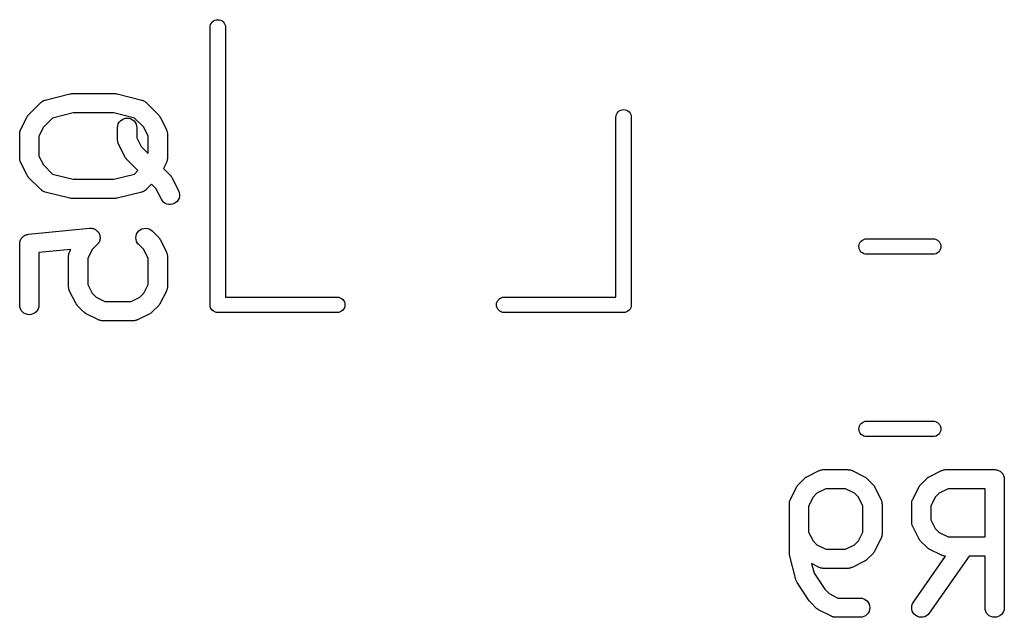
# Model space of a CAD drawing. Extents: x 0.05 to 2.3, y -1.99 to -0.02.
# Tile 1 of 8: x 0.36 to 0.66, y -1.99 to -1.8. Entities that reach past the tile are written whole.
import ezdxf

# ---------------------------------------------------------------- set-up
doc = ezdxf.new("R2010")
doc.units = 0
doc.header["$MEASUREMENT"] = 0
doc.layers.add('BLACK', color=7, linetype='CONTINUOUS')

msp = doc.modelspace()

# ---------------------------------------------------------------- linework, layer by layer
at = {"layer": 'BLACK', "linetype": 'CONTINUOUS'}
for p, q in [((0.41543, -1.80477), (0.41547, -1.80442)), ((0.41543, -1.88981), (0.41543, -1.80477)), ((0.41547, -1.80442), (0.4156, -1.80397)), ((0.4156, -1.80397), (0.41582, -1.80356)), ((0.41582, -1.80356), (0.41612, -1.8032)), ((0.41612, -1.8032), (0.41648, -1.80291)), ((0.41648, -1.80291), (0.41689, -1.80269)), ((0.41689, -1.80269), (0.41733, -1.80255)), ((0.41733, -1.80255), (0.4178, -1.80251)), ((0.4178, -1.80251), (0.41826, -1.80255)), ((0.41826, -1.80255), (0.4187, -1.80269)), ((0.4187, -1.80269), (0.41911, -1.80291)), ((0.41911, -1.80291), (0.41947, -1.8032)), ((0.41947, -1.8032), (0.41977, -1.80356)), ((0.41977, -1.80356), (0.41999, -1.80397)), ((0.41999, -1.80397), (0.42012, -1.80442)), ((0.42012, -1.80442), (0.42016, -1.80477)), ((0.42016, -1.80477), (0.42016, -1.88756)), ((0.36492, -1.82714), (0.37242, -1.82526)), ((0.37242, -1.82526), (0.37246, -1.82525)), ((0.37246, -1.82525), (0.37251, -1.82525)), ((0.37251, -1.82525), (0.37256, -1.82523)), ((0.37256, -1.82523), (0.3728, -1.82521)), ((0.3728, -1.82521), (0.37303, -1.82518)), ((0.37303, -1.82518), (0.37309, -1.82518)), ((0.37309, -1.82518), (0.37314, -1.82518)), ((0.37314, -1.82518), (0.38626, -1.82518)), ((0.38626, -1.82518), (0.3863, -1.82518)), ((0.3863, -1.82518), (0.38636, -1.82518)), ((0.38636, -1.82518), (0.38641, -1.82518)), ((0.38641, -1.82518), (0.38664, -1.82521)), ((0.38664, -1.82521), (0.38688, -1.82524)), ((0.38688, -1.82524), (0.38693, -1.82526)), ((0.38693, -1.82526), (0.38698, -1.82526)), ((0.38698, -1.82526), (0.39448, -1.82714)), ((0.3598, -1.83167), (0.36355, -1.82792)), ((0.36355, -1.82792), (0.36358, -1.82789)), ((0.36358, -1.82789), (0.36374, -1.82776)), ((0.36374, -1.82776), (0.36389, -1.82763)), ((0.36389, -1.82763), (0.36396, -1.82758)), ((0.36396, -1.82758), (0.36403, -1.82753)), ((0.36403, -1.82753), (0.36421, -1.82744)), ((0.36421, -1.82744), (0.36438, -1.82733)), ((0.36438, -1.82733), (0.36446, -1.8273)), ((0.36446, -1.8273), (0.36454, -1.82726)), ((0.36454, -1.82726), (0.36473, -1.82721)), ((0.36473, -1.82721), (0.36492, -1.82714)), ((0.39448, -1.82714), (0.39452, -1.82715)), ((0.39452, -1.82715), (0.3947, -1.82722)), ((0.3947, -1.82722), (0.39489, -1.82728)), ((0.39489, -1.82728), (0.39497, -1.82732)), ((0.39497, -1.82732), (0.39506, -1.82735)), ((0.39506, -1.82735), (0.39523, -1.82746)), ((0.39523, -1.82746), (0.3954, -1.82755)), ((0.3954, -1.82755), (0.39547, -1.82761)), ((0.39547, -1.82761), (0.39555, -1.82765)), ((0.39555, -1.82765), (0.39569, -1.82779)), ((0.39569, -1.82779), (0.39585, -1.82792)), ((0.39585, -1.82792), (0.3996, -1.83167)), ((0.35927, -1.8324), (0.35936, -1.83226)), ((0.35936, -1.83226), (0.35944, -1.83211)), ((0.35944, -1.83211), (0.35951, -1.83202)), ((0.35951, -1.83202), (0.35958, -1.83191)), ((0.35958, -1.83191), (0.3597, -1.83179)), ((0.3597, -1.83179), (0.3598, -1.83167)), ((0.3735, -1.83108), (0.36715, -1.83267)), ((0.3859, -1.83108), (0.3735, -1.83108)), ((0.39225, -1.83267), (0.3859, -1.83108)), ((0.3996, -1.83167), (0.39963, -1.83169)), ((0.39963, -1.83169), (0.39973, -1.83182)), ((0.39973, -1.83182), (0.39985, -1.83194)), ((0.39985, -1.83194), (0.39991, -1.83205)), ((0.39991, -1.83205), (0.39999, -1.83215)), ((0.39999, -1.83215), (0.40006, -1.83229)), ((0.53984, -1.83232), (0.53988, -1.83198)), ((0.53988, -1.83198), (0.54001, -1.83153)), ((0.54001, -1.83153), (0.54023, -1.83112)), ((0.54023, -1.83112), (0.54053, -1.83076)), ((0.54053, -1.83076), (0.54089, -1.83047)), ((0.54089, -1.83047), (0.5413, -1.83025)), ((0.5413, -1.83025), (0.54174, -1.83011)), ((0.54174, -1.83011), (0.54221, -1.83007)), ((0.54221, -1.83007), (0.54267, -1.83011)), ((0.54267, -1.83011), (0.54311, -1.83025)), ((0.54311, -1.83025), (0.54352, -1.83047)), ((0.54352, -1.83047), (0.54388, -1.83076)), ((0.54388, -1.83076), (0.54418, -1.83112)), ((0.54418, -1.83112), (0.5444, -1.83153)), ((0.5444, -1.83153), (0.54453, -1.83198)), ((0.54453, -1.83198), (0.54457, -1.83232)), ((0.35737, -1.83618), (0.35925, -1.83243)), ((0.35925, -1.83243), (0.35927, -1.8324)), ((0.36715, -1.83267), (0.36432, -1.8355)), ((0.38706, -1.83559), (0.38712, -1.83501)), ((0.38712, -1.83501), (0.3873, -1.83446)), ((0.3873, -1.83446), (0.38758, -1.83396)), ((0.38758, -1.83396), (0.38794, -1.83352)), ((0.38794, -1.83352), (0.38839, -1.83316)), ((0.38839, -1.83316), (0.38891, -1.83289)), ((0.38891, -1.83289), (0.38946, -1.83273)), ((0.38946, -1.83273), (0.39003, -1.83268)), ((0.39003, -1.83268), (0.3906, -1.83274)), ((0.3906, -1.83274), (0.39115, -1.83291)), ((0.39115, -1.83291), (0.39166, -1.83318)), ((0.39166, -1.83318), (0.39211, -1.83355)), ((0.39211, -1.83355), (0.39247, -1.83399)), ((0.39508, -1.8355), (0.39225, -1.83267)), ((0.39247, -1.83399), (0.39274, -1.8345)), ((0.39274, -1.8345), (0.39291, -1.83505)), ((0.39291, -1.83505), (0.39296, -1.83563)), ((0.40006, -1.83229), (0.40015, -1.83243)), ((0.40015, -1.83243), (0.40203, -1.83618)), ((0.53984, -1.88756), (0.53984, -1.83232)), ((0.54457, -1.83232), (0.54457, -1.88981)), ((0.35706, -1.83746), (0.35707, -1.83738)), ((0.35706, -1.8375), (0.35706, -1.83746)), ((0.35706, -1.845), (0.35706, -1.8375)), ((0.35707, -1.83729), (0.3571, -1.83709)), ((0.35707, -1.83738), (0.35707, -1.83729)), ((0.3571, -1.83709), (0.35713, -1.83689)), ((0.35713, -1.83689), (0.35715, -1.83681)), ((0.35715, -1.83681), (0.35717, -1.83672)), ((0.35717, -1.83672), (0.35724, -1.83653)), ((0.35724, -1.83653), (0.3573, -1.83634)), ((0.3573, -1.83634), (0.35734, -1.83626)), ((0.35734, -1.83626), (0.35737, -1.83618)), ((0.36432, -1.8355), (0.36297, -1.8382)), ((0.36297, -1.8382), (0.36297, -1.8443)), ((0.38706, -1.83563), (0.38706, -1.83559)), ((0.38706, -1.83938), (0.38706, -1.83563)), ((0.39296, -1.83563), (0.39296, -1.83868)), ((0.39643, -1.8382), (0.39508, -1.8355)), ((0.39643, -1.8435), (0.39643, -1.8382)), ((0.40203, -1.83618), (0.40204, -1.83622)), ((0.40204, -1.83622), (0.40207, -1.8363)), ((0.40207, -1.8363), (0.40212, -1.83638)), ((0.40212, -1.83638), (0.40217, -1.83657)), ((0.40217, -1.83657), (0.40224, -1.83676)), ((0.40224, -1.83676), (0.40226, -1.83685)), ((0.40226, -1.83685), (0.40228, -1.83693)), ((0.40228, -1.83693), (0.4023, -1.83713)), ((0.4023, -1.83713), (0.40233, -1.83733)), ((0.40233, -1.83733), (0.40233, -1.83742)), ((0.40233, -1.83742), (0.40234, -1.8375)), ((0.40234, -1.8375), (0.40234, -1.845)), ((0.38707, -1.83946), (0.38706, -1.83938)), ((0.38706, -1.83955), (0.38707, -1.83946)), ((0.3871, -1.83975), (0.38706, -1.83955)), ((0.38711, -1.83995), (0.3871, -1.83975)), ((0.38714, -1.84003), (0.38711, -1.83995)), ((0.38715, -1.84012), (0.38714, -1.84003)), ((0.38722, -1.84031), (0.38715, -1.84012)), ((0.38728, -1.8405), (0.38722, -1.84031)), ((0.38732, -1.84058), (0.38728, -1.8405)), ((0.38735, -1.84066), (0.38732, -1.84058)), ((0.38737, -1.8407), (0.38735, -1.84066)), ((0.38925, -1.84445), (0.38737, -1.8407)), ((0.39296, -1.83868), (0.39431, -1.84138)), ((0.36297, -1.8443), (0.36432, -1.847)), ((0.39431, -1.84138), (0.39643, -1.8435)), ((0.35707, -1.84509), (0.35706, -1.845)), ((0.35707, -1.84518), (0.35707, -1.84509)), ((0.3571, -1.84537), (0.35707, -1.84518)), ((0.35712, -1.84558), (0.3571, -1.84537)), ((0.35714, -1.84566), (0.35712, -1.84558)), ((0.35716, -1.84574), (0.35714, -1.84566)), ((0.35723, -1.84593), (0.35716, -1.84574)), ((0.35729, -1.84613), (0.35723, -1.84593)), ((0.35733, -1.8462), (0.35729, -1.84613)), ((0.35736, -1.84629), (0.35733, -1.8462)), ((0.35737, -1.84632), (0.35736, -1.84629)), ((0.35925, -1.85007), (0.35737, -1.84632)), ((0.36432, -1.847), (0.36715, -1.84983)), ((0.38933, -1.84459), (0.38925, -1.84445)), ((0.38941, -1.84474), (0.38933, -1.84459)), ((0.38949, -1.84483), (0.38941, -1.84474)), ((0.38955, -1.84494), (0.38949, -1.84483)), ((0.38967, -1.84506), (0.38955, -1.84494)), ((0.38977, -1.84519), (0.38967, -1.84506)), ((0.3898, -1.84522), (0.38977, -1.84519)), ((0.39333, -1.84875), (0.3898, -1.84522)), ((0.40203, -1.84632), (0.4011, -1.84817)), ((0.40206, -1.84624), (0.40203, -1.84632)), ((0.4021, -1.84617), (0.40206, -1.84624)), ((0.40216, -1.84597), (0.4021, -1.84617)), ((0.40223, -1.84578), (0.40216, -1.84597)), ((0.40225, -1.8457), (0.40223, -1.84578)), ((0.40227, -1.84562), (0.40225, -1.8457)), ((0.4023, -1.84542), (0.40227, -1.84562)), ((0.40233, -1.84522), (0.4023, -1.84542)), ((0.40234, -1.84504), (0.40233, -1.84513)), ((0.40233, -1.84513), (0.40233, -1.84522)), ((0.40234, -1.845), (0.40234, -1.84504)), ((0.35934, -1.85021), (0.35925, -1.85007)), ((0.35941, -1.85036), (0.35934, -1.85021)), ((0.35949, -1.85046), (0.35941, -1.85036)), ((0.36715, -1.84983), (0.3735, -1.85142)), ((0.3859, -1.85142), (0.39225, -1.84983)), ((0.39225, -1.84983), (0.39333, -1.84875)), ((0.4011, -1.84817), (0.40335, -1.85041)), ((0.35956, -1.85056), (0.35949, -1.85046)), ((0.35967, -1.85068), (0.35956, -1.85056)), ((0.35977, -1.85081), (0.35967, -1.85068)), ((0.3598, -1.85084), (0.35977, -1.85081)), ((0.36355, -1.85459), (0.3598, -1.85084)), ((0.3735, -1.85142), (0.3859, -1.85142)), ((0.39751, -1.85293), (0.39585, -1.85459)), ((0.39883, -1.85425), (0.39751, -1.85293)), ((0.40335, -1.85041), (0.40338, -1.85044)), ((0.40338, -1.85044), (0.40348, -1.85057)), ((0.40348, -1.85057), (0.40359, -1.85069)), ((0.40359, -1.85069), (0.40366, -1.8508)), ((0.40366, -1.8508), (0.40374, -1.85089)), ((0.40374, -1.85089), (0.40381, -1.85104)), ((0.40381, -1.85104), (0.4039, -1.85118)), ((0.4039, -1.85118), (0.40578, -1.85493)), ((0.36371, -1.85472), (0.36355, -1.85459)), ((0.36385, -1.85485), (0.36371, -1.85472)), ((0.36393, -1.8549), (0.36385, -1.85485)), ((0.364, -1.85495), (0.36393, -1.8549)), ((0.36417, -1.85505), (0.364, -1.85495)), ((0.36434, -1.85515), (0.36417, -1.85505)), ((0.36443, -1.85518), (0.36434, -1.85515)), ((0.36451, -1.85523), (0.36443, -1.85518)), ((0.3647, -1.85529), (0.36451, -1.85523)), ((0.36488, -1.85536), (0.3647, -1.85529)), ((0.36492, -1.85537), (0.36488, -1.85536)), ((0.37242, -1.85724), (0.36492, -1.85537)), ((0.39448, -1.85537), (0.38698, -1.85724)), ((0.39466, -1.8553), (0.39448, -1.85537)), ((0.39486, -1.85524), (0.39466, -1.8553)), ((0.39494, -1.8552), (0.39486, -1.85524)), ((0.39502, -1.85517), (0.39494, -1.8552)), ((0.39519, -1.85507), (0.39502, -1.85517)), ((0.39537, -1.85498), (0.39519, -1.85507)), ((0.39544, -1.85492), (0.39537, -1.85498)), ((0.39551, -1.85488), (0.39544, -1.85492)), ((0.39566, -1.85474), (0.39551, -1.85488)), ((0.39582, -1.85462), (0.39566, -1.85474)), ((0.39585, -1.85459), (0.39582, -1.85462)), ((0.40049, -1.85757), (0.39883, -1.85425)), ((0.40578, -1.85493), (0.40579, -1.85497)), ((0.40579, -1.85497), (0.40599, -1.85551)), ((0.40599, -1.85551), (0.40608, -1.85608)), ((0.40608, -1.85608), (0.40606, -1.85665)), ((0.37247, -1.85725), (0.37242, -1.85724)), ((0.37252, -1.85726), (0.37247, -1.85725)), ((0.37276, -1.85729), (0.37252, -1.85726)), ((0.37299, -1.85732), (0.37276, -1.85729)), ((0.37305, -1.85732), (0.37299, -1.85732)), ((0.3731, -1.85733), (0.37305, -1.85732)), ((0.37314, -1.85733), (0.3731, -1.85733)), ((0.38626, -1.85733), (0.37314, -1.85733)), ((0.38631, -1.85732), (0.38626, -1.85733)), ((0.38637, -1.85733), (0.38631, -1.85732)), ((0.3866, -1.8573), (0.38637, -1.85733)), ((0.38683, -1.85727), (0.3866, -1.8573)), ((0.38689, -1.85726), (0.38683, -1.85727)), ((0.38694, -1.85725), (0.38689, -1.85726)), ((0.38698, -1.85724), (0.38694, -1.85725)), ((0.4008, -1.85806), (0.40049, -1.85757)), ((0.4012, -1.85848), (0.4008, -1.85806)), ((0.40167, -1.85881), (0.4012, -1.85848)), ((0.40219, -1.85905), (0.40167, -1.85881)), ((0.40275, -1.85918), (0.40219, -1.85905)), ((0.40333, -1.8592), (0.40275, -1.85918)), ((0.4039, -1.8591), (0.40333, -1.8592)), ((0.40444, -1.8589), (0.4039, -1.8591)), ((0.40493, -1.8586), (0.40444, -1.8589)), ((0.40535, -1.8582), (0.40493, -1.8586)), ((0.40569, -1.85774), (0.40535, -1.8582)), ((0.40593, -1.85721), (0.40569, -1.85774)), ((0.40606, -1.85665), (0.40593, -1.85721)), ((0.35891, -1.86851), (0.35903, -1.86847)), ((0.35903, -1.86847), (0.35916, -1.86842)), ((0.35916, -1.86842), (0.35931, -1.86839)), ((0.35931, -1.86839), (0.35946, -1.86835)), ((0.35946, -1.86835), (0.35959, -1.86834)), ((0.35959, -1.86834), (0.35972, -1.86831)), ((0.35972, -1.86831), (0.37847, -1.86644)), ((0.37847, -1.86644), (0.37851, -1.86643)), ((0.37851, -1.86643), (0.37865, -1.86643)), ((0.37865, -1.86643), (0.37879, -1.86642)), ((0.37879, -1.86642), (0.37894, -1.86644)), ((0.37894, -1.86644), (0.37909, -1.86644)), ((0.37909, -1.86644), (0.37922, -1.86647)), ((0.37922, -1.86647), (0.37937, -1.86648)), ((0.37937, -1.86648), (0.37951, -1.86653)), ((0.37951, -1.86653), (0.37965, -1.86656)), ((0.37965, -1.86656), (0.37978, -1.86661)), ((0.37978, -1.86661), (0.37992, -1.86666)), ((0.37992, -1.86666), (0.38005, -1.86673)), ((0.38005, -1.86673), (0.38018, -1.86678)), ((0.38018, -1.86678), (0.3803, -1.86686)), ((0.3803, -1.86686), (0.38042, -1.86693)), ((0.38042, -1.86693), (0.38054, -1.86703)), ((0.38054, -1.86703), (0.38066, -1.86711)), ((0.38066, -1.86711), (0.38076, -1.86721)), ((0.38076, -1.86721), (0.38087, -1.8673)), ((0.38087, -1.8673), (0.38096, -1.86741)), ((0.38096, -1.86741), (0.38106, -1.86752)), ((0.38106, -1.86752), (0.38114, -1.86764)), ((0.38114, -1.86764), (0.38123, -1.86775)), ((0.38123, -1.86775), (0.3813, -1.86788)), ((0.3813, -1.86788), (0.38138, -1.868)), ((0.38138, -1.868), (0.38143, -1.86813)), ((0.38143, -1.86813), (0.3815, -1.86826)), ((0.3815, -1.86826), (0.38154, -1.8684)), ((0.38154, -1.8684), (0.38159, -1.86853)), ((0.39275, -1.86877), (0.39292, -1.86822)), ((0.39292, -1.86822), (0.39319, -1.86771)), ((0.39319, -1.86771), (0.39356, -1.86727)), ((0.39356, -1.86727), (0.39401, -1.86691)), ((0.39401, -1.86691), (0.39452, -1.86664)), ((0.39452, -1.86664), (0.39507, -1.86648)), ((0.39507, -1.86648), (0.39565, -1.86642)), ((0.39565, -1.86642), (0.39622, -1.86648)), ((0.39622, -1.86648), (0.39677, -1.86665)), ((0.39677, -1.86665), (0.39728, -1.86692)), ((0.39728, -1.86692), (0.39772, -1.86729)), ((0.39772, -1.86729), (0.3996, -1.86916)), ((0.35706, -1.87121), (0.35708, -1.87108)), ((0.35706, -1.87125), (0.35706, -1.87121)), ((0.35706, -1.89), (0.35706, -1.87125)), ((0.35708, -1.87095), (0.35711, -1.87079)), ((0.35708, -1.87108), (0.35708, -1.87095)), ((0.35711, -1.87079), (0.35713, -1.87063)), ((0.35713, -1.87063), (0.35717, -1.87051)), ((0.35717, -1.87051), (0.35719, -1.87038)), ((0.35719, -1.87038), (0.35725, -1.87024)), ((0.35725, -1.87024), (0.3573, -1.87009)), ((0.3573, -1.87009), (0.35736, -1.86997)), ((0.35736, -1.86997), (0.35741, -1.86985)), ((0.35741, -1.86985), (0.3575, -1.86972)), ((0.3575, -1.86972), (0.35758, -1.86958)), ((0.35758, -1.86958), (0.35766, -1.86948)), ((0.35766, -1.86948), (0.35774, -1.86937)), ((0.35774, -1.86937), (0.35785, -1.86926)), ((0.35785, -1.86926), (0.35795, -1.86914)), ((0.35795, -1.86914), (0.35805, -1.86906)), ((0.35805, -1.86906), (0.35814, -1.86896)), ((0.35814, -1.86896), (0.35828, -1.86888)), ((0.35828, -1.86888), (0.3584, -1.86878)), ((0.3584, -1.86878), (0.35851, -1.86872)), ((0.35851, -1.86872), (0.35862, -1.86864)), ((0.35862, -1.86864), (0.35877, -1.86858)), ((0.35877, -1.86858), (0.35891, -1.86851)), ((0.38085, -1.87146), (0.37932, -1.873)), ((0.38094, -1.87135), (0.38085, -1.87146)), ((0.38104, -1.87125), (0.38094, -1.87135)), ((0.38112, -1.87113), (0.38104, -1.87125)), ((0.38122, -1.87102), (0.38112, -1.87113)), ((0.38128, -1.87089), (0.38122, -1.87102)), ((0.38136, -1.87077), (0.38128, -1.87089)), ((0.38142, -1.87064), (0.38136, -1.87077)), ((0.38149, -1.87051), (0.38142, -1.87064)), ((0.38153, -1.87037), (0.38149, -1.87051)), ((0.38159, -1.87024), (0.38153, -1.87037)), ((0.38159, -1.86853), (0.38162, -1.86867)), ((0.38161, -1.8701), (0.38159, -1.87024)), ((0.38166, -1.86996), (0.38161, -1.8701)), ((0.38162, -1.86867), (0.38166, -1.86881)), ((0.38166, -1.86881), (0.38167, -1.86896)), ((0.38167, -1.86982), (0.38166, -1.86996)), ((0.38167, -1.86896), (0.3817, -1.8691)), ((0.3817, -1.86968), (0.38167, -1.86982)), ((0.3817, -1.8691), (0.3817, -1.86924)), ((0.3817, -1.86924), (0.38172, -1.86938)), ((0.38172, -1.86938), (0.3817, -1.86953)), ((0.3817, -1.86953), (0.3817, -1.86968)), ((0.39268, -1.86934), (0.39275, -1.86877)), ((0.39273, -1.86992), (0.39268, -1.86934)), ((0.39289, -1.87047), (0.39273, -1.86992)), ((0.39316, -1.87098), (0.39289, -1.87047)), ((0.39352, -1.87143), (0.39316, -1.87098)), ((0.39355, -1.87146), (0.39352, -1.87143)), ((0.39508, -1.873), (0.39355, -1.87146)), ((0.3996, -1.86916), (0.39963, -1.86919)), ((0.39963, -1.86919), (0.39973, -1.86932)), ((0.39973, -1.86932), (0.39985, -1.86944)), ((0.39985, -1.86944), (0.39991, -1.86954)), ((0.39991, -1.86954), (0.39999, -1.86964)), ((0.39999, -1.86964), (0.40006, -1.86979)), ((0.40006, -1.86979), (0.40015, -1.86993)), ((0.40015, -1.86993), (0.40203, -1.87368)), ((0.6144, -1.87158), (0.61454, -1.87114)), ((0.61454, -1.87114), (0.61476, -1.87073)), ((0.61476, -1.87073), (0.61505, -1.87037)), ((0.61505, -1.87037), (0.61541, -1.87007)), ((0.61541, -1.87007), (0.61582, -1.86985)), ((0.61582, -1.86985), (0.61627, -1.86972)), ((0.61627, -1.86972), (0.61661, -1.86969)), ((0.61661, -1.86969), (0.63721, -1.86969)), ((0.63721, -1.86969), (0.63755, -1.86972)), ((0.63755, -1.86972), (0.638, -1.86985)), ((0.638, -1.86985), (0.63841, -1.87007)), ((0.63841, -1.87007), (0.63877, -1.87037)), ((0.63877, -1.87037), (0.63906, -1.87073)), ((0.63906, -1.87073), (0.63928, -1.87114)), ((0.63928, -1.87114), (0.63942, -1.87158)), ((0.37274, -1.87294), (0.36297, -1.87392)), ((0.36297, -1.87392), (0.36297, -1.89)), ((0.3721, -1.87458), (0.37212, -1.87438)), ((0.37212, -1.87438), (0.37215, -1.8743)), ((0.37215, -1.8743), (0.37217, -1.87422)), ((0.37217, -1.87422), (0.37224, -1.87403)), ((0.37224, -1.87403), (0.3723, -1.87383)), ((0.3723, -1.87383), (0.37234, -1.87376)), ((0.37234, -1.87376), (0.37237, -1.87368)), ((0.37237, -1.87368), (0.37274, -1.87294)), ((0.37932, -1.873), (0.37797, -1.8757)), ((0.39643, -1.8757), (0.39508, -1.873)), ((0.40203, -1.87368), (0.40204, -1.87371)), ((0.40204, -1.87371), (0.40207, -1.8738)), ((0.40207, -1.8738), (0.40212, -1.87387)), ((0.40212, -1.87387), (0.40217, -1.87407)), ((0.40217, -1.87407), (0.40224, -1.87426)), ((0.40224, -1.87426), (0.40226, -1.87434)), ((0.40226, -1.87434), (0.40228, -1.87442)), ((0.40228, -1.87442), (0.4023, -1.87463)), ((0.61436, -1.87205), (0.6144, -1.87158)), ((0.6144, -1.87251), (0.61436, -1.87205)), ((0.61454, -1.87296), (0.6144, -1.87251)), ((0.61476, -1.87337), (0.61454, -1.87296)), ((0.61505, -1.87373), (0.61476, -1.87337)), ((0.61541, -1.87402), (0.61505, -1.87373)), ((0.61582, -1.87424), (0.61541, -1.87402)), ((0.61627, -1.87438), (0.61582, -1.87424)), ((0.61661, -1.87441), (0.61627, -1.87438)), ((0.63721, -1.87441), (0.61661, -1.87441)), ((0.63755, -1.87438), (0.63721, -1.87441)), ((0.638, -1.87424), (0.63755, -1.87438)), ((0.63841, -1.87402), (0.638, -1.87424)), ((0.63877, -1.87373), (0.63841, -1.87402)), ((0.63906, -1.87337), (0.63877, -1.87373)), ((0.63928, -1.87296), (0.63906, -1.87337)), ((0.63942, -1.87251), (0.63928, -1.87296)), ((0.63942, -1.87158), (0.63946, -1.87205)), ((0.63946, -1.87205), (0.63942, -1.87251)), ((0.37206, -1.87496), (0.37207, -1.87487)), ((0.37206, -1.875), (0.37206, -1.87496)), ((0.37206, -1.88437), (0.37206, -1.875)), ((0.37207, -1.87478), (0.3721, -1.87458)), ((0.37207, -1.87487), (0.37207, -1.87478)), ((0.37797, -1.8757), (0.37797, -1.88367)), ((0.39643, -1.88367), (0.39643, -1.8757)), ((0.4023, -1.87463), (0.40233, -1.87482)), ((0.40233, -1.87482), (0.40233, -1.87491)), ((0.40233, -1.87491), (0.40234, -1.875)), ((0.40234, -1.875), (0.40234, -1.88437)), ((0.37207, -1.88446), (0.37206, -1.88437)), ((0.37206, -1.88455), (0.37207, -1.88446)), ((0.3721, -1.88474), (0.37206, -1.88455)), ((0.37212, -1.88495), (0.3721, -1.88474)), ((0.37214, -1.88503), (0.37212, -1.88495)), ((0.37216, -1.88511), (0.37214, -1.88503)), ((0.37222, -1.8853), (0.37216, -1.88511)), ((0.37228, -1.8855), (0.37222, -1.8853)), ((0.37232, -1.88557), (0.37228, -1.8855)), ((0.37235, -1.88566), (0.37232, -1.88557)), ((0.37237, -1.88569), (0.37235, -1.88566)), ((0.37425, -1.88944), (0.37237, -1.88569)), ((0.37797, -1.88367), (0.37932, -1.88637)), ((0.37932, -1.88637), (0.38051, -1.88757)), ((0.39389, -1.88757), (0.39508, -1.88637)), ((0.39508, -1.88637), (0.39643, -1.88367)), ((0.40203, -1.88569), (0.40015, -1.88944)), ((0.40206, -1.88561), (0.40203, -1.88569)), ((0.4021, -1.88554), (0.40206, -1.88561)), ((0.40216, -1.88534), (0.4021, -1.88554)), ((0.40223, -1.88515), (0.40216, -1.88534)), ((0.40225, -1.88507), (0.40223, -1.88515)), ((0.40227, -1.88499), (0.40225, -1.88507)), ((0.4023, -1.88479), (0.40227, -1.88499)), ((0.40233, -1.88459), (0.4023, -1.88479)), ((0.40234, -1.88441), (0.40233, -1.8845)), ((0.40233, -1.8845), (0.40233, -1.88459)), ((0.40234, -1.88437), (0.40234, -1.88441)), ((0.37433, -1.88958), (0.37425, -1.88944)), ((0.37441, -1.88973), (0.37433, -1.88958)), ((0.38051, -1.88757), (0.38321, -1.88892)), ((0.38321, -1.88892), (0.39119, -1.88892)), ((0.39119, -1.88892), (0.39389, -1.88757)), ((0.40004, -1.88962), (0.39996, -1.88976)), ((0.40013, -1.88948), (0.40004, -1.88962)), ((0.40015, -1.88944), (0.40013, -1.88948)), ((0.42016, -1.88756), (0.45453, -1.88756)), ((0.45453, -1.88756), (0.45487, -1.88759)), ((0.45487, -1.88759), (0.45532, -1.88773)), ((0.45532, -1.88773), (0.45573, -1.88795)), ((0.45573, -1.88795), (0.45609, -1.88824)), ((0.45609, -1.88824), (0.45638, -1.8886)), ((0.45638, -1.8886), (0.4566, -1.88901)), ((0.4566, -1.88901), (0.45674, -1.88946)), ((0.45674, -1.88946), (0.45678, -1.88992)), ((0.50322, -1.88992), (0.50326, -1.88946)), ((0.50326, -1.88946), (0.5034, -1.88901)), ((0.5034, -1.88901), (0.50362, -1.8886)), ((0.50362, -1.8886), (0.50391, -1.88824)), ((0.50391, -1.88824), (0.50427, -1.88795)), ((0.50427, -1.88795), (0.50468, -1.88773)), ((0.50468, -1.88773), (0.50513, -1.88759)), ((0.50513, -1.88759), (0.50548, -1.88756)), ((0.50548, -1.88756), (0.53984, -1.88756)), ((0.35712, -1.89057), (0.35706, -1.89)), ((0.35729, -1.89112), (0.35712, -1.89057)), ((0.35756, -1.89163), (0.35729, -1.89112)), ((0.35792, -1.89208), (0.35756, -1.89163)), ((0.35836, -1.89244), (0.35792, -1.89208)), ((0.35887, -1.89272), (0.35836, -1.89244)), ((0.36163, -1.89247), (0.36112, -1.89273)), ((0.36208, -1.89211), (0.36163, -1.89247)), ((0.36245, -1.89166), (0.36208, -1.89211)), ((0.36273, -1.89116), (0.36245, -1.89166)), ((0.3629, -1.89061), (0.36273, -1.89116)), ((0.36297, -1.89004), (0.3629, -1.89061)), ((0.36297, -1.89), (0.36297, -1.89004)), ((0.37449, -1.88983), (0.37441, -1.88973)), ((0.37455, -1.88993), (0.37449, -1.88983)), ((0.37467, -1.89005), (0.37455, -1.88993)), ((0.37477, -1.89018), (0.37467, -1.89005)), ((0.3748, -1.89021), (0.37477, -1.89018)), ((0.37667, -1.89208), (0.3748, -1.89021)), ((0.3768, -1.89219), (0.37667, -1.89208)), ((0.37692, -1.8923), (0.3768, -1.89219)), ((0.37702, -1.89237), (0.37692, -1.8923)), ((0.37712, -1.89245), (0.37702, -1.89237)), ((0.37727, -1.89253), (0.37712, -1.89245)), ((0.3774, -1.89262), (0.37727, -1.89253)), ((0.37744, -1.89264), (0.3774, -1.89262)), ((0.38119, -1.89451), (0.37744, -1.89264)), ((0.39696, -1.89264), (0.39321, -1.89451)), ((0.3971, -1.89255), (0.39696, -1.89264)), ((0.39724, -1.89247), (0.3971, -1.89255)), ((0.39734, -1.8924), (0.39724, -1.89247)), ((0.39744, -1.89233), (0.39734, -1.8924)), ((0.39756, -1.89222), (0.39744, -1.89233)), ((0.39769, -1.89211), (0.39756, -1.89222)), ((0.39772, -1.89208), (0.39769, -1.89211)), ((0.3996, -1.89021), (0.39772, -1.89208)), ((0.3997, -1.89008), (0.3996, -1.89021)), ((0.39982, -1.88996), (0.3997, -1.89008)), ((0.39989, -1.88986), (0.39982, -1.88996)), ((0.39996, -1.88976), (0.39989, -1.88986)), ((0.41542, -1.88992), (0.41543, -1.88981)), ((0.41547, -1.89038), (0.41542, -1.88992)), ((0.4156, -1.89083), (0.41547, -1.89038)), ((0.41577, -1.89115), (0.4156, -1.89083)), ((0.41582, -1.89124), (0.41577, -1.89115)), ((0.41612, -1.8916), (0.41582, -1.89124)), ((0.41648, -1.89189), (0.41612, -1.8916)), ((0.41689, -1.89211), (0.41648, -1.89189)), ((0.41733, -1.89225), (0.41689, -1.89211)), ((0.4178, -1.89229), (0.41733, -1.89225)), ((0.41791, -1.89228), (0.4178, -1.89229)), ((0.45453, -1.89228), (0.41791, -1.89228)), ((0.45487, -1.89225), (0.45453, -1.89228)), ((0.45532, -1.89211), (0.45487, -1.89225)), ((0.45573, -1.89189), (0.45532, -1.89211)), ((0.45609, -1.8916), (0.45573, -1.89189)), ((0.45638, -1.89124), (0.45609, -1.8916)), ((0.4566, -1.89083), (0.45638, -1.89124)), ((0.45674, -1.89038), (0.4566, -1.89083)), ((0.45678, -1.88992), (0.45674, -1.89038)), ((0.50326, -1.89038), (0.50322, -1.88992)), ((0.5034, -1.89083), (0.50326, -1.89038)), ((0.50362, -1.89124), (0.5034, -1.89083)), ((0.50391, -1.8916), (0.50362, -1.89124)), ((0.50427, -1.89189), (0.50391, -1.8916)), ((0.50468, -1.89211), (0.50427, -1.89189)), ((0.50513, -1.89225), (0.50468, -1.89211)), ((0.50548, -1.89228), (0.50513, -1.89225)), ((0.54209, -1.89228), (0.50548, -1.89228)), ((0.54221, -1.89229), (0.54209, -1.89228)), ((0.54232, -1.89228), (0.54221, -1.89229)), ((0.54267, -1.89225), (0.54232, -1.89228)), ((0.54232, -1.89228), (0.54232, -1.89228)), ((0.54311, -1.89211), (0.54267, -1.89225)), ((0.54352, -1.89189), (0.54311, -1.89211)), ((0.54388, -1.8916), (0.54352, -1.89189)), ((0.54418, -1.89124), (0.54388, -1.8916)), ((0.5444, -1.89083), (0.54418, -1.89124)), ((0.54453, -1.89038), (0.5444, -1.89083)), ((0.54454, -1.89034), (0.54453, -1.89038)), ((0.54457, -1.89004), (0.54454, -1.89034)), ((0.54457, -1.88981), (0.54458, -1.88992)), ((0.54458, -1.88992), (0.54457, -1.89004)), ((0.54457, -1.89004), (0.54457, -1.89004)), ((0.35942, -1.89289), (0.35887, -1.89272)), ((0.35999, -1.89295), (0.35942, -1.89289)), ((0.36057, -1.8929), (0.35999, -1.89295)), ((0.36112, -1.89273), (0.36057, -1.8929)), ((0.38127, -1.89454), (0.38119, -1.89451)), ((0.38135, -1.89458), (0.38127, -1.89454)), ((0.38154, -1.89465), (0.38135, -1.89458)), ((0.38173, -1.89472), (0.38154, -1.89465)), ((0.38182, -1.89473), (0.38173, -1.89472)), ((0.3819, -1.89476), (0.38182, -1.89473)), ((0.3821, -1.89478), (0.3819, -1.89476)), ((0.3823, -1.89482), (0.3821, -1.89478)), ((0.38238, -1.89481), (0.3823, -1.89482)), ((0.38247, -1.89482), (0.38238, -1.89481)), ((0.38251, -1.89482), (0.38247, -1.89482)), ((0.39189, -1.89482), (0.38251, -1.89482)), ((0.39197, -1.89482), (0.39189, -1.89482)), ((0.39206, -1.89482), (0.39197, -1.89482)), ((0.39226, -1.89479), (0.39206, -1.89482)), ((0.39246, -1.89477), (0.39226, -1.89479)), ((0.39254, -1.89474), (0.39246, -1.89477)), ((0.39263, -1.89473), (0.39254, -1.89474)), ((0.39282, -1.89466), (0.39263, -1.89473)), ((0.39301, -1.8946), (0.39282, -1.89466)), ((0.39309, -1.89456), (0.39301, -1.8946)), ((0.39317, -1.89453), (0.39309, -1.89456)), ((0.39321, -1.89451), (0.39317, -1.89453)), ((0.61541, -1.92598), (0.61582, -1.92576)), ((0.61582, -1.92576), (0.61627, -1.92562)), ((0.61627, -1.92562), (0.61661, -1.92559)), ((0.61661, -1.92559), (0.63721, -1.92559)), ((0.63721, -1.92559), (0.63755, -1.92562)), ((0.63755, -1.92562), (0.638, -1.92576)), ((0.638, -1.92576), (0.63841, -1.92598)), ((0.61436, -1.92795), (0.6144, -1.92749)), ((0.6144, -1.92842), (0.61436, -1.92795)), ((0.6144, -1.92749), (0.61454, -1.92704)), ((0.61454, -1.92886), (0.6144, -1.92842)), ((0.61454, -1.92704), (0.61476, -1.92663)), ((0.61476, -1.92927), (0.61454, -1.92886)), ((0.61476, -1.92663), (0.61505, -1.92627)), ((0.61505, -1.92627), (0.61541, -1.92598)), ((0.63841, -1.92598), (0.63877, -1.92627)), ((0.63877, -1.92627), (0.63906, -1.92663)), ((0.63906, -1.92663), (0.63928, -1.92704)), ((0.63928, -1.92886), (0.63906, -1.92927)), ((0.63928, -1.92704), (0.63942, -1.92749)), ((0.63942, -1.92842), (0.63928, -1.92886)), ((0.63942, -1.92749), (0.63946, -1.92795)), ((0.63946, -1.92795), (0.63942, -1.92842)), ((0.61505, -1.92963), (0.61476, -1.92927)), ((0.61541, -1.92993), (0.61505, -1.92963)), ((0.61582, -1.93015), (0.61541, -1.92993)), ((0.61627, -1.93028), (0.61582, -1.93015)), ((0.61661, -1.93031), (0.61627, -1.93028)), ((0.63721, -1.93031), (0.61661, -1.93031)), ((0.63755, -1.93028), (0.63721, -1.93031)), ((0.638, -1.93015), (0.63755, -1.93028)), ((0.63841, -1.92993), (0.638, -1.93015)), ((0.63877, -1.92963), (0.63841, -1.92993)), ((0.63906, -1.92927), (0.63877, -1.92963)), ((0.5984, -1.94263), (0.60215, -1.94076)), ((0.60215, -1.94076), (0.60219, -1.94074)), ((0.60219, -1.94074), (0.60227, -1.94071)), ((0.60227, -1.94071), (0.60235, -1.94067)), ((0.60235, -1.94067), (0.60254, -1.94061)), ((0.60254, -1.94061), (0.60273, -1.94054)), ((0.60273, -1.94054), (0.60282, -1.94053)), ((0.60282, -1.94053), (0.6029, -1.9405)), ((0.6029, -1.9405), (0.6031, -1.94048)), ((0.6031, -1.94048), (0.6033, -1.94045)), ((0.6033, -1.94045), (0.60339, -1.94046)), ((0.60339, -1.94046), (0.60347, -1.94045)), ((0.60347, -1.94045), (0.61097, -1.94045)), ((0.61097, -1.94045), (0.61101, -1.94045)), ((0.61101, -1.94045), (0.6111, -1.94046)), ((0.6111, -1.94046), (0.61119, -1.94046)), ((0.61119, -1.94046), (0.61139, -1.94049)), ((0.61139, -1.94049), (0.61159, -1.94051)), ((0.61159, -1.94051), (0.61167, -1.94054)), ((0.61167, -1.94054), (0.61176, -1.94055)), ((0.61176, -1.94055), (0.61194, -1.94063)), ((0.61194, -1.94063), (0.61214, -1.94069)), ((0.61214, -1.94069), (0.61221, -1.94073)), ((0.61221, -1.94073), (0.61229, -1.94076)), ((0.61229, -1.94076), (0.61604, -1.94263)), ((0.6359, -1.94263), (0.63965, -1.94076)), ((0.63965, -1.94076), (0.63969, -1.94074)), ((0.63969, -1.94074), (0.63977, -1.94071)), ((0.63977, -1.94071), (0.63984, -1.94067)), ((0.63984, -1.94067), (0.64004, -1.94061)), ((0.64004, -1.94061), (0.64023, -1.94054)), ((0.64023, -1.94054), (0.64031, -1.94053)), ((0.64031, -1.94053), (0.6404, -1.9405)), ((0.6404, -1.9405), (0.6406, -1.94048)), ((0.6406, -1.94048), (0.6408, -1.94045)), ((0.6408, -1.94045), (0.64088, -1.94046)), ((0.64088, -1.94046), (0.64097, -1.94045)), ((0.64097, -1.94045), (0.65597, -1.94045)), ((0.65597, -1.94045), (0.65599, -1.94045)), ((0.65599, -1.94045), (0.65599, -1.94045)), ((0.65599, -1.94045), (0.65599, -1.94045)), ((0.65599, -1.94045), (0.65601, -1.94045)), ((0.65601, -1.94045), (0.65629, -1.94048)), ((0.65629, -1.94048), (0.65656, -1.94051)), ((0.65656, -1.94051), (0.65657, -1.94051)), ((0.65657, -1.94051), (0.65658, -1.94051)), ((0.65658, -1.94051), (0.65685, -1.9406)), ((0.65685, -1.9406), (0.65711, -1.94068)), ((0.65711, -1.94068), (0.65712, -1.94068)), ((0.65712, -1.94068), (0.65713, -1.94069)), ((0.65713, -1.94069), (0.65738, -1.94082)), ((0.65738, -1.94082), (0.65762, -1.94095)), ((0.65762, -1.94095), (0.65763, -1.94096)), ((0.59576, -1.94506), (0.59764, -1.94319)), ((0.59764, -1.94319), (0.59767, -1.94316)), ((0.59767, -1.94316), (0.5978, -1.94306)), ((0.5978, -1.94306), (0.59792, -1.94294)), ((0.59792, -1.94294), (0.59802, -1.94288)), ((0.59802, -1.94288), (0.59812, -1.9428)), ((0.59812, -1.9428), (0.59826, -1.94272)), ((0.59826, -1.94272), (0.5984, -1.94263)), ((0.61604, -1.94263), (0.61608, -1.94265)), ((0.61608, -1.94265), (0.61622, -1.94274)), ((0.61622, -1.94274), (0.61637, -1.94282)), ((0.61637, -1.94282), (0.61646, -1.9429)), ((0.61646, -1.9429), (0.61656, -1.94297)), ((0.61656, -1.94297), (0.61668, -1.94308)), ((0.61668, -1.94308), (0.61681, -1.94319)), ((0.61681, -1.94319), (0.61869, -1.94506)), ((0.63326, -1.94506), (0.63513, -1.94319)), ((0.63513, -1.94319), (0.63516, -1.94316)), ((0.63516, -1.94316), (0.63529, -1.94306)), ((0.63529, -1.94306), (0.63541, -1.94294)), ((0.63541, -1.94294), (0.63552, -1.94288)), ((0.63552, -1.94288), (0.63561, -1.9428)), ((0.63561, -1.9428), (0.63576, -1.94272)), ((0.63576, -1.94272), (0.6359, -1.94263)), ((0.65763, -1.94096), (0.65764, -1.94096)), ((0.65764, -1.94096), (0.65785, -1.94114)), ((0.65785, -1.94114), (0.65806, -1.94132)), ((0.65806, -1.94132), (0.65807, -1.94133)), ((0.65807, -1.94133), (0.65808, -1.94133)), ((0.65808, -1.94133), (0.65825, -1.94155)), ((0.65825, -1.94155), (0.65843, -1.94177)), ((0.65843, -1.94177), (0.65843, -1.94178)), ((0.65843, -1.94178), (0.65844, -1.94178)), ((0.65844, -1.94178), (0.65857, -1.94203)), ((0.65857, -1.94203), (0.6587, -1.94228)), ((0.6587, -1.94228), (0.6587, -1.94229)), ((0.6587, -1.94229), (0.65871, -1.94229)), ((0.65871, -1.94229), (0.65878, -1.94256)), ((0.65878, -1.94256), (0.65887, -1.94283)), ((0.65887, -1.94283), (0.65887, -1.94284)), ((0.65887, -1.94284), (0.65887, -1.94285)), ((0.65887, -1.94285), (0.65889, -1.94312)), ((0.65889, -1.94312), (0.65892, -1.9434)), ((0.65892, -1.9434), (0.65892, -1.98277)), ((0.59333, -1.94958), (0.59521, -1.94583)), ((0.59521, -1.94583), (0.59523, -1.94579)), ((0.59523, -1.94579), (0.59532, -1.94565)), ((0.59532, -1.94565), (0.5954, -1.94551)), ((0.5954, -1.94551), (0.59547, -1.94541)), ((0.59547, -1.94541), (0.59554, -1.94531)), ((0.59554, -1.94531), (0.59566, -1.94519)), ((0.59566, -1.94519), (0.59576, -1.94506)), ((0.60417, -1.94635), (0.60147, -1.9477)), ((0.61028, -1.94635), (0.60417, -1.94635)), ((0.61297, -1.9477), (0.61028, -1.94635)), ((0.61869, -1.94506), (0.61872, -1.94509)), ((0.61872, -1.94509), (0.61882, -1.94522)), ((0.61882, -1.94522), (0.61893, -1.94534)), ((0.61893, -1.94534), (0.619, -1.94545)), ((0.619, -1.94545), (0.61908, -1.94554)), ((0.61908, -1.94554), (0.61915, -1.94569)), ((0.61915, -1.94569), (0.61924, -1.94583)), ((0.61924, -1.94583), (0.62111, -1.94958)), ((0.63083, -1.94958), (0.6327, -1.94583)), ((0.6327, -1.94583), (0.63272, -1.94579)), ((0.63272, -1.94579), (0.63281, -1.94565)), ((0.63281, -1.94565), (0.63289, -1.94551)), ((0.63289, -1.94551), (0.63297, -1.94541)), ((0.63297, -1.94541), (0.63304, -1.94531)), ((0.63304, -1.94531), (0.63315, -1.94519)), ((0.63315, -1.94519), (0.63326, -1.94506)), ((0.64167, -1.94635), (0.63897, -1.9477)), ((0.65302, -1.94635), (0.64167, -1.94635)), ((0.65302, -1.96107), (0.65302, -1.94635)), ((0.59313, -1.95012), (0.5932, -1.94993)), ((0.5932, -1.94993), (0.59326, -1.94974)), ((0.59326, -1.94974), (0.5933, -1.94966)), ((0.5933, -1.94966), (0.59333, -1.94958)), ((0.60028, -1.9489), (0.59893, -1.9516)), ((0.60147, -1.9477), (0.60028, -1.9489)), ((0.61417, -1.9489), (0.61297, -1.9477)), ((0.61552, -1.9516), (0.61417, -1.9489)), ((0.62111, -1.94958), (0.62113, -1.94962)), ((0.62113, -1.94962), (0.62116, -1.9497)), ((0.62116, -1.9497), (0.6212, -1.94977)), ((0.6212, -1.94977), (0.62126, -1.94997)), ((0.62126, -1.94997), (0.62133, -1.95016)), ((0.63062, -1.95012), (0.6307, -1.94993)), ((0.6307, -1.94993), (0.63076, -1.94974)), ((0.63076, -1.94974), (0.6308, -1.94966)), ((0.6308, -1.94966), (0.63083, -1.94958)), ((0.63777, -1.9489), (0.63642, -1.9516)), ((0.63897, -1.9477), (0.63777, -1.9489)), ((0.59302, -1.95086), (0.59303, -1.95077)), ((0.59302, -1.9509), (0.59302, -1.95086)), ((0.59302, -1.9659), (0.59302, -1.9509)), ((0.59303, -1.95069), (0.59306, -1.95049)), ((0.59303, -1.95077), (0.59303, -1.95069)), ((0.59306, -1.95049), (0.59309, -1.95029)), ((0.59309, -1.95029), (0.59311, -1.9502)), ((0.59311, -1.9502), (0.59313, -1.95012)), ((0.59893, -1.9516), (0.59893, -1.95958)), ((0.61552, -1.95958), (0.61552, -1.9516)), ((0.62133, -1.95016), (0.62134, -1.95024)), ((0.62134, -1.95024), (0.62137, -1.95033)), ((0.62137, -1.95033), (0.62139, -1.95053)), ((0.62139, -1.95053), (0.62142, -1.95073)), ((0.62142, -1.95073), (0.62142, -1.95081)), ((0.62142, -1.95081), (0.62143, -1.9509)), ((0.62143, -1.9509), (0.62143, -1.96027)), ((0.63052, -1.95086), (0.63053, -1.95077)), ((0.63052, -1.9509), (0.63052, -1.95086)), ((0.63052, -1.95652), (0.63052, -1.9509)), ((0.63053, -1.95069), (0.63056, -1.95049)), ((0.63053, -1.95077), (0.63053, -1.95069)), ((0.63056, -1.95049), (0.63058, -1.95029)), ((0.63058, -1.95029), (0.63061, -1.9502)), ((0.63061, -1.9502), (0.63062, -1.95012)), ((0.63642, -1.9516), (0.63642, -1.95583)), ((0.63642, -1.95583), (0.63777, -1.95852)), ((0.63053, -1.95661), (0.63052, -1.95652)), ((0.63052, -1.9567), (0.63053, -1.95661)), ((0.63055, -1.9569), (0.63052, -1.9567)), ((0.63057, -1.9571), (0.63055, -1.9569)), ((0.6306, -1.95718), (0.63057, -1.9571)), ((0.63061, -1.95727), (0.6306, -1.95718)), ((0.63068, -1.95746), (0.63061, -1.95727)), ((0.63074, -1.95765), (0.63068, -1.95746)), ((0.63078, -1.95773), (0.63074, -1.95765)), ((0.63081, -1.95781), (0.63078, -1.95773)), ((0.63083, -1.95784), (0.63081, -1.95781)), ((0.6327, -1.96159), (0.63083, -1.95784)), ((0.63777, -1.95852), (0.63897, -1.95972)), ((0.59893, -1.95958), (0.60028, -1.96227)), ((0.61417, -1.96227), (0.61552, -1.95958)), ((0.62111, -1.96159), (0.61924, -1.96534)), ((0.62114, -1.96151), (0.62111, -1.96159)), ((0.62119, -1.96144), (0.62114, -1.96151)), ((0.62125, -1.96124), (0.62119, -1.96144)), ((0.62132, -1.96106), (0.62125, -1.96124)), ((0.62133, -1.96097), (0.62132, -1.96106)), ((0.62136, -1.96089), (0.62133, -1.96097)), ((0.62138, -1.96069), (0.62136, -1.96089)), ((0.62142, -1.96049), (0.62138, -1.96069)), ((0.62143, -1.96031), (0.62142, -1.9604)), ((0.62142, -1.9604), (0.62142, -1.96049)), ((0.62143, -1.96027), (0.62143, -1.96031)), ((0.63279, -1.96173), (0.6327, -1.96159)), ((0.63287, -1.96188), (0.63279, -1.96173)), ((0.63295, -1.96198), (0.63287, -1.96188)), ((0.63301, -1.96208), (0.63295, -1.96198)), ((0.63313, -1.9622), (0.63301, -1.96208)), ((0.63897, -1.95972), (0.64167, -1.96107)), ((0.64167, -1.96107), (0.65302, -1.96107)), ((0.60028, -1.96227), (0.60147, -1.96347)), ((0.60147, -1.96347), (0.60417, -1.96482)), ((0.60417, -1.96482), (0.61028, -1.96482)), ((0.61028, -1.96482), (0.61297, -1.96347)), ((0.61297, -1.96347), (0.61417, -1.96227)), ((0.63323, -1.96233), (0.63313, -1.9622)), ((0.63326, -1.96236), (0.63323, -1.96233)), ((0.63513, -1.96424), (0.63326, -1.96236)), ((0.63526, -1.96434), (0.63513, -1.96424)), ((0.63538, -1.96446), (0.63526, -1.96434)), ((0.63548, -1.96452), (0.63538, -1.96446)), ((0.63558, -1.9646), (0.63548, -1.96452)), ((0.63572, -1.96468), (0.63558, -1.9646)), ((0.63586, -1.96477), (0.63572, -1.96468)), ((0.6359, -1.96479), (0.63586, -1.96477)), ((0.63965, -1.96666), (0.6359, -1.96479)), ((0.59303, -1.96595), (0.59302, -1.9659)), ((0.59303, -1.966), (0.59303, -1.96595)), ((0.59306, -1.96624), (0.59303, -1.966)), ((0.59308, -1.96647), (0.59306, -1.96624)), ((0.59309, -1.96652), (0.59308, -1.96647)), ((0.5931, -1.96657), (0.59309, -1.96652)), ((0.59311, -1.96661), (0.5931, -1.96657)), ((0.59499, -1.97411), (0.59311, -1.96661)), ((0.61665, -1.96812), (0.61653, -1.96823)), ((0.61678, -1.96801), (0.61665, -1.96812)), ((0.61681, -1.96799), (0.61678, -1.96801)), ((0.61869, -1.96611), (0.61681, -1.96799)), ((0.61879, -1.96598), (0.61869, -1.96611)), ((0.61891, -1.96586), (0.61879, -1.96598)), ((0.61897, -1.96576), (0.61891, -1.96586)), ((0.61905, -1.96567), (0.61897, -1.96576)), ((0.61913, -1.96552), (0.61905, -1.96567)), ((0.61922, -1.96538), (0.61913, -1.96552)), ((0.61924, -1.96534), (0.61922, -1.96538)), ((0.63105, -1.98108), (0.64092, -1.96698)), ((0.64813, -1.96698), (0.63589, -1.98446)), ((0.63973, -1.9667), (0.63965, -1.96666)), ((0.63981, -1.96674), (0.63973, -1.9667)), ((0.64, -1.9668), (0.63981, -1.96674)), ((0.64019, -1.96687), (0.64, -1.9668)), ((0.64027, -1.96689), (0.64019, -1.96687)), ((0.64036, -1.96691), (0.64027, -1.96689)), ((0.64056, -1.96693), (0.64036, -1.96691)), ((0.64076, -1.96697), (0.64056, -1.96693)), ((0.64084, -1.96697), (0.64076, -1.96697)), ((0.64092, -1.96698), (0.64084, -1.96697)), ((0.65302, -1.96698), (0.64813, -1.96698)), ((0.65302, -1.98277), (0.65302, -1.96698)), ((0.60215, -1.97041), (0.59986, -1.96927)), ((0.59986, -1.96927), (0.60059, -1.97218)), ((0.60223, -1.97044), (0.60215, -1.97041)), ((0.60231, -1.97049), (0.60223, -1.97044)), ((0.6025, -1.97055), (0.60231, -1.97049)), ((0.60269, -1.97062), (0.6025, -1.97055)), ((0.60278, -1.97063), (0.60269, -1.97062)), ((0.60286, -1.97066), (0.60278, -1.97063)), ((0.60306, -1.97068), (0.60286, -1.97066)), ((0.60326, -1.97072), (0.60306, -1.97068)), ((0.60335, -1.97072), (0.60326, -1.97072)), ((0.60343, -1.97073), (0.60335, -1.97072)), ((0.60347, -1.97073), (0.60343, -1.97073)), ((0.61097, -1.97073), (0.60347, -1.97073)), ((0.61106, -1.97072), (0.61097, -1.97073)), ((0.61115, -1.97072), (0.61106, -1.97072)), ((0.61135, -1.97069), (0.61115, -1.97072)), ((0.61155, -1.97067), (0.61135, -1.97069)), ((0.61163, -1.97064), (0.61155, -1.97067)), ((0.61172, -1.97063), (0.61163, -1.97064)), ((0.61191, -1.97056), (0.61172, -1.97063)), ((0.6121, -1.9705), (0.61191, -1.97056)), ((0.61218, -1.97046), (0.6121, -1.9705)), ((0.61226, -1.97043), (0.61218, -1.97046)), ((0.61229, -1.97041), (0.61226, -1.97043)), ((0.61604, -1.96854), (0.61229, -1.97041)), ((0.61618, -1.96845), (0.61604, -1.96854)), ((0.61633, -1.96837), (0.61618, -1.96845)), ((0.61643, -1.9683), (0.61633, -1.96837)), ((0.61653, -1.96823), (0.61643, -1.9683)), ((0.59505, -1.9743), (0.59499, -1.97411)), ((0.60059, -1.97218), (0.60389, -1.97714)), ((0.59511, -1.97449), (0.59505, -1.9743)), ((0.59515, -1.97457), (0.59511, -1.97449)), ((0.59518, -1.97466), (0.59515, -1.97457)), ((0.59528, -1.97483), (0.59518, -1.97466)), ((0.59537, -1.975), (0.59528, -1.97483)), ((0.59539, -1.97503), (0.59537, -1.975)), ((0.59914, -1.98066), (0.59539, -1.97503)), ((0.60389, -1.97714), (0.60522, -1.97847)), ((0.60522, -1.97847), (0.60792, -1.97982)), ((0.60792, -1.97982), (0.61472, -1.97982)), ((0.61472, -1.97982), (0.61477, -1.97982)), ((0.61477, -1.97982), (0.61534, -1.97988)), ((0.61534, -1.97988), (0.61589, -1.98006)), ((0.61589, -1.98006), (0.61639, -1.98033)), ((0.59932, -1.98087), (0.59914, -1.98066)), ((0.59948, -1.98108), (0.59932, -1.98087)), ((0.59951, -1.9811), (0.59948, -1.98108)), ((0.59951, -1.98111), (0.59951, -1.9811)), ((0.60139, -1.98298), (0.59951, -1.98111)), ((0.59951, -1.98111), (0.59951, -1.98111)), ((0.59951, -1.98111), (0.59951, -1.98111)), ((0.60152, -1.98309), (0.60139, -1.98298)), ((0.60163, -1.9832), (0.60152, -1.98309)), ((0.60174, -1.98327), (0.60163, -1.9832)), ((0.61639, -1.98033), (0.61683, -1.9807)), ((0.61683, -1.9807), (0.61719, -1.98115)), ((0.61719, -1.98115), (0.61746, -1.98166)), ((0.61746, -1.98166), (0.61762, -1.98222)), ((0.61762, -1.98222), (0.61768, -1.98279)), ((0.61768, -1.98279), (0.61762, -1.98336)), ((0.63052, -1.9827), (0.63059, -1.98213)), ((0.63056, -1.98327), (0.63052, -1.9827)), ((0.63059, -1.98213), (0.63077, -1.98158)), ((0.63077, -1.98158), (0.63105, -1.98108)), ((0.65307, -1.98334), (0.65302, -1.98277)), ((0.65892, -1.98281), (0.65886, -1.98338)), ((0.65892, -1.98277), (0.65892, -1.98281)), ((0.60183, -1.98335), (0.60174, -1.98327)), ((0.60198, -1.98343), (0.60183, -1.98335)), ((0.60212, -1.98352), (0.60198, -1.98343)), ((0.60215, -1.98354), (0.60212, -1.98352)), ((0.6059, -1.98541), (0.60215, -1.98354)), ((0.60598, -1.98544), (0.6059, -1.98541)), ((0.60606, -1.98548), (0.60598, -1.98544)), ((0.60625, -1.98555), (0.60606, -1.98548)), ((0.60644, -1.98562), (0.60625, -1.98555)), ((0.60653, -1.98563), (0.60644, -1.98562)), ((0.60661, -1.98566), (0.60653, -1.98563)), ((0.60681, -1.98568), (0.60661, -1.98566)), ((0.60701, -1.98572), (0.60681, -1.98568)), ((0.6071, -1.98571), (0.60701, -1.98572)), ((0.60718, -1.98572), (0.6071, -1.98571)), ((0.60722, -1.98572), (0.60718, -1.98572)), ((0.61472, -1.98572), (0.60722, -1.98572)), ((0.6153, -1.98567), (0.61472, -1.98572)), ((0.61585, -1.9855), (0.6153, -1.98567)), ((0.61636, -1.98523), (0.61585, -1.9855)), ((0.6168, -1.98487), (0.61636, -1.98523)), ((0.61717, -1.98442), (0.6168, -1.98487)), ((0.61745, -1.98392), (0.61717, -1.98442)), ((0.61762, -1.98336), (0.61745, -1.98392)), ((0.63072, -1.98383), (0.63056, -1.98327)), ((0.63097, -1.98434), (0.63072, -1.98383)), ((0.63133, -1.9848), (0.63097, -1.98434)), ((0.63176, -1.98518), (0.63133, -1.9848)), ((0.63226, -1.98546), (0.63176, -1.98518)), ((0.63281, -1.98565), (0.63226, -1.98546)), ((0.63338, -1.98572), (0.63281, -1.98565)), ((0.63395, -1.98568), (0.63338, -1.98572)), ((0.63451, -1.98553), (0.63395, -1.98568)), ((0.63503, -1.98528), (0.63451, -1.98553)), ((0.63548, -1.98493), (0.63503, -1.98528)), ((0.63587, -1.9845), (0.63548, -1.98493)), ((0.63589, -1.98446), (0.63587, -1.9845)), ((0.65324, -1.9839), (0.65307, -1.98334)), ((0.65351, -1.9844), (0.65324, -1.9839)), ((0.65387, -1.98485), (0.65351, -1.9844)), ((0.65432, -1.98522), (0.65387, -1.98485)), ((0.65482, -1.98549), (0.65432, -1.98522)), ((0.65538, -1.98566), (0.65482, -1.98549)), ((0.65595, -1.98572), (0.65538, -1.98566)), ((0.65652, -1.98567), (0.65595, -1.98572)), ((0.65707, -1.98551), (0.65652, -1.98567)), ((0.65758, -1.98524), (0.65707, -1.98551)), ((0.65803, -1.98488), (0.65758, -1.98524)), ((0.65841, -1.98444), (0.65803, -1.98488)), ((0.65868, -1.98393), (0.65841, -1.98444)), ((0.65886, -1.98338), (0.65868, -1.98393))]:
    msp.add_line(p, q, dxfattribs=at)

doc.saveas('drawing.dxf')
